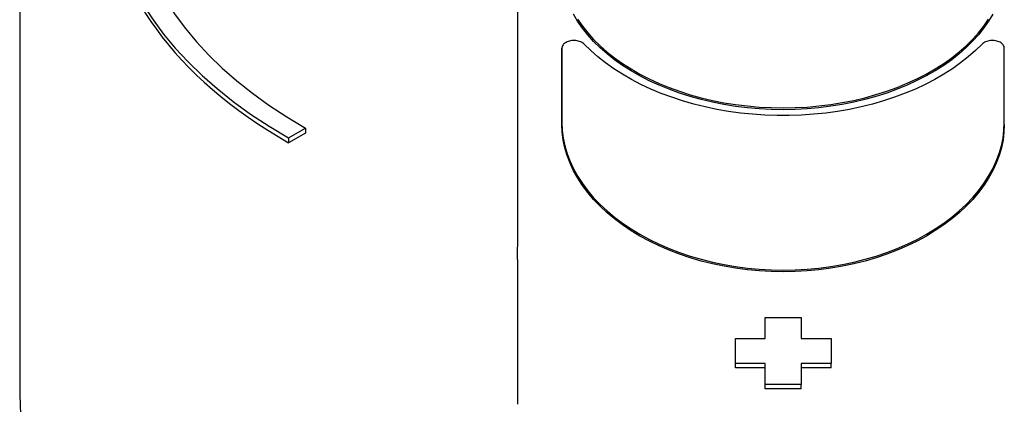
# Model space of a CAD drawing. Header units: millimetres. Extents: x 211 to 518, y 51 to 450.
# Tile 10 of 13: x 454 to 495, y 298 to 314. Entities that reach past the tile are written whole.
import ezdxf

# ---------------------------------------------------------------- set-up
doc = ezdxf.new("R2010")
doc.units = ezdxf.units.MM
doc.layers.add('Detail', color=2, linetype='Continuous')

msp = doc.modelspace()

# ---------------------------------------------------------------- linework, layer by layer
at = {"layer": 'Detail'}
for p, q in [((453.916, 317.605), (453.916, 298.192)), ((476.595, 312.547), (476.596, 309.431)), ((476.595, 312.469), (476.595, 312.547)), ((495.096, 309.434), (495.095, 312.55)), ((495.096, 309.358), (495.096, 309.434)), ((465.162, 308.792), (465.869, 309.197)), ((465.869, 308.993), (465.162, 308.587)), ((465.869, 309.197), (465.869, 308.993)), ((465.162, 308.792), (465.162, 308.587)), ((485.099, 301.278), (486.599, 301.279)), ((485.099, 300.409), (485.099, 301.278)), ((485.099, 301.098), (485.099, 301.278)), ((486.599, 301.279), (486.599, 300.409)), ((483.849, 300.408), (485.099, 300.409)), ((483.85, 299.358), (483.849, 300.408)), ((483.849, 300.229), (483.849, 300.408)), ((486.599, 300.409), (487.849, 300.409)), ((487.849, 300.409), (487.85, 299.358)), ((485.1, 299.358), (483.85, 299.358)), ((483.85, 299.18), (483.85, 299.358)), ((485.1, 299.18), (483.85, 299.18)), ((485.1, 298.476), (485.1, 299.358)), ((485.1, 299.18), (485.1, 299.358)), ((486.6, 299.358), (486.6, 298.477)), ((487.85, 299.358), (486.6, 299.358)), ((487.85, 299.18), (486.6, 299.18)), ((487.85, 299.18), (487.85, 299.358)), ((486.6, 298.477), (485.1, 298.476)), ((485.1, 298.299), (485.1, 298.476)), ((486.6, 298.3), (485.1, 298.299)), ((486.6, 298.3), (486.6, 298.477))]:
    msp.add_line(p, q, dxfattribs=at)
at = {"layer": 'Detail', "flags": 128}
for points in [[(494.61, 313.968), (494.437, 313.675), (494.239, 313.387), (494.017, 313.105), (493.77, 312.831), (493.501, 312.565), (493.209, 312.308), (492.895, 312.061), (492.56, 311.824), (492.206, 311.598), (491.833, 311.385), (491.443, 311.185), (491.036, 310.998), (490.614, 310.825), (490.178, 310.666), (489.729, 310.523), (489.269, 310.396), (488.799, 310.285), (488.32, 310.19), (487.834, 310.112), (487.342, 310.051), (486.846, 310.007), (486.346, 309.981), (485.846, 309.972), (485.345, 309.98), (484.845, 310.007), (484.349, 310.05), (483.857, 310.111), (483.371, 310.189), (482.892, 310.284), (482.422, 310.395), (481.961, 310.522), (481.513, 310.665), (481.076, 310.823), (480.654, 310.996), (480.247, 311.183), (479.857, 311.383), (479.484, 311.597), (479.129, 311.822), (478.795, 312.058), (478.481, 312.306), (478.188, 312.563), (477.919, 312.829), (477.672, 313.103), (477.449, 313.385), (477.251, 313.672), (477.078, 313.966)], [(477.251, 313.75), (477.449, 313.462), (477.672, 313.181), (477.919, 312.907), (478.188, 312.64), (478.481, 312.383), (478.795, 312.136), (479.129, 311.899), (479.484, 311.674), (479.857, 311.46), (480.247, 311.26), (480.654, 311.073), (481.076, 310.9), (481.513, 310.742), (481.961, 310.599), (482.422, 310.471), (482.892, 310.36), (483.371, 310.265), (483.857, 310.187), (484.349, 310.127), (484.845, 310.083), (485.345, 310.057), (485.846, 310.048), (486.346, 310.057), (486.846, 310.083), (487.342, 310.127), (487.834, 310.188), (488.32, 310.266), (488.799, 310.361), (489.269, 310.472), (489.729, 310.6), (490.178, 310.743), (490.614, 310.901), (491.036, 311.074), (491.443, 311.262), (491.833, 311.462), (492.206, 311.675), (492.56, 311.901), (492.895, 312.138), (493.209, 312.385), (493.501, 312.643), (493.77, 312.909), (494.017, 313.183), (494.239, 313.465), (494.437, 313.753)], [(477.521, 312.712), (477.491, 312.74), (477.456, 312.765), (477.416, 312.789), (477.373, 312.809), (477.327, 312.827), (477.277, 312.841), (477.226, 312.851), (477.173, 312.859), (477.12, 312.862), (477.066, 312.862), (477.012, 312.858), (476.959, 312.851), (476.908, 312.84), (476.859, 312.825), (476.813, 312.808), (476.77, 312.787), (476.731, 312.764), (476.696, 312.738), (476.666, 312.709), (476.641, 312.679), (476.621, 312.648), (476.606, 312.615), (476.597, 312.581), (476.595, 312.547)], [(494.168, 312.714), (493.89, 312.443), (493.59, 312.18), (493.269, 311.927), (492.928, 311.685), (492.567, 311.454), (492.187, 311.235), (491.79, 311.029), (491.377, 310.835), (490.948, 310.656), (490.506, 310.491), (490.05, 310.341), (489.583, 310.207), (489.106, 310.088), (488.62, 309.986), (488.126, 309.9), (487.626, 309.831), (487.121, 309.779), (486.612, 309.744), (486.101, 309.727), (485.59, 309.727), (485.079, 309.744), (484.571, 309.779), (484.065, 309.83), (483.565, 309.899), (483.071, 309.985), (482.585, 310.087), (482.108, 310.206), (481.64, 310.34), (481.185, 310.49), (480.742, 310.655), (480.314, 310.834), (479.9, 311.027), (479.503, 311.233), (479.123, 311.452), (478.762, 311.683), (478.42, 311.925), (478.099, 312.178), (477.799, 312.44), (477.521, 312.712)], [(495.095, 312.55), (495.092, 312.584), (495.083, 312.617), (495.068, 312.65), (495.049, 312.682), (495.023, 312.712), (494.993, 312.74), (494.958, 312.766), (494.919, 312.79), (494.876, 312.81), (494.83, 312.828), (494.781, 312.842), (494.73, 312.853), (494.677, 312.861), (494.623, 312.865), (494.569, 312.865), (494.516, 312.861), (494.463, 312.854), (494.412, 312.843), (494.362, 312.829), (494.316, 312.812), (494.273, 312.791), (494.233, 312.768), (494.198, 312.742), (494.168, 312.714)], [(476.596, 309.431), (476.609, 309.105), (476.65, 308.779), (476.718, 308.455), (476.813, 308.132), (476.934, 307.812), (477.081, 307.496), (477.254, 307.185), (477.452, 306.88), (477.674, 306.582), (477.921, 306.291), (478.191, 306.01), (478.483, 305.737), (478.797, 305.476), (479.132, 305.225), (479.486, 304.987), (479.859, 304.761), (480.25, 304.549), (480.657, 304.352), (481.079, 304.169), (481.515, 304.002), (481.964, 303.85), (482.424, 303.716), (482.894, 303.598), (483.373, 303.498), (483.86, 303.416), (484.352, 303.352), (484.848, 303.306), (485.347, 303.278), (485.848, 303.269), (486.349, 303.278), (486.848, 303.306), (487.345, 303.352), (487.837, 303.417), (488.323, 303.499), (488.802, 303.599), (489.272, 303.717), (489.732, 303.852), (490.181, 304.003), (490.617, 304.17), (491.039, 304.353), (491.445, 304.551), (491.836, 304.763), (492.209, 304.989), (492.563, 305.227), (492.897, 305.478), (493.211, 305.74), (493.503, 306.012), (493.773, 306.294), (494.019, 306.584), (494.242, 306.883), (494.44, 307.188), (494.612, 307.499), (494.759, 307.815), (494.88, 308.134), (494.974, 308.457), (495.042, 308.782), (495.082, 309.108), (495.096, 309.434)], [(495.096, 309.358), (495.082, 309.032), (495.042, 308.706), (494.974, 308.382), (494.88, 308.059), (494.759, 307.739), (494.612, 307.424), (494.44, 307.113), (494.242, 306.808), (494.019, 306.51), (493.773, 306.219), (493.503, 305.938), (493.211, 305.665), (492.897, 305.404), (492.563, 305.153), (492.209, 304.915), (491.836, 304.689), (491.445, 304.477), (491.039, 304.279), (490.617, 304.097), (490.181, 303.929), (489.732, 303.778), (489.272, 303.644), (488.802, 303.526), (488.323, 303.426), (487.837, 303.343), (487.345, 303.279), (486.848, 303.233), (486.349, 303.205), (485.848, 303.196), (485.347, 303.205), (484.848, 303.232), (484.352, 303.279), (483.86, 303.343), (483.373, 303.425), (482.894, 303.525), (482.424, 303.643), (481.964, 303.777), (481.515, 303.928), (481.079, 304.095), (480.657, 304.278), (480.25, 304.476), (479.859, 304.687), (479.486, 304.913), (479.132, 305.151), (478.797, 305.402), (478.483, 305.663), (478.191, 305.935), (477.921, 306.217), (477.674, 306.507), (477.452, 306.805), (477.254, 307.11), (477.081, 307.421), (476.934, 307.737), (476.813, 308.056), (476.718, 308.379), (476.65, 308.704), (476.609, 309.029), (476.596, 309.355)], [(474.745, 304.32), (474.745, 304.349), (474.746, 304.378), (474.746, 304.406), (474.746, 304.435), (474.747, 304.464), (474.747, 304.493), (474.747, 304.521), (474.748, 304.55), (474.748, 304.579), (474.748, 304.608), (474.748, 304.636), (474.748, 304.665), (474.749, 304.694), (474.749, 304.723), (474.749, 304.751), (474.749, 304.78), (474.749, 304.809), (474.749, 304.838), (474.749, 304.867), (474.749, 304.895), (474.749, 304.924), (474.749, 304.953), (474.75, 304.982), (474.75, 305.011)], [(474.748, 303.193), (474.748, 303.235), (474.748, 303.276), (474.747, 303.319), (474.747, 303.361), (474.747, 303.404), (474.746, 303.447), (474.745, 303.491), (474.745, 303.535), (474.744, 303.581), (474.743, 303.627), (474.743, 303.674), (474.742, 303.722), (474.742, 303.771), (474.741, 303.822), (474.741, 303.873), (474.741, 303.923), (474.741, 303.972), (474.741, 304.021), (474.741, 304.069), (474.741, 304.118), (474.742, 304.167), (474.742, 304.217), (474.743, 304.269), (474.743, 304.321)]]:
    msp.add_lwpolyline(points, dxfattribs=at)
at = {"layer": 'Detail'}
for centre, major_axis, ratio, start_param, end_param in [((474.741, 149.678), (0.03, -210), 0.000206, 2.403403, 2.658059), ((483.189, 319.137), (-25.5, 0), 0.573576, 5.639935, 7.068835), ((483.189, 319.137), (-24.5, 0), 0.573576, 5.639935, 7.068835), ((483.189, 318.932), (-25.5, 0), 0.573576, 0, 0.785649), ((476.591, 149.678), (-0.03, 210), 0.000206, 5.576267, 5.599417), ((474.741, 149.678), (0.03, -210), 0.000206, 2.380162, 2.390621), ((474.741, 149.678), (0.03, -209.999), 0.000206, 2.352734, 2.380162), ((485.091, 149.68), (-0.03, 209.999), 0.000206, 5.512968, 5.517695), ((483.841, 149.68), (-0.03, 209.999), 0.000206, 5.5046, 5.511743), ((485.091, 149.68), (-0.03, 209.999), 0.000206, 5.498648, 5.5046), ((485.841, 298.192), (-31.925, 0), 0.573576, 0, 1.174598)]:
    msp.add_ellipse(centre, major_axis=major_axis, ratio=ratio, start_param=start_param, end_param=end_param, dxfattribs=at)

doc.saveas('drawing.dxf')
